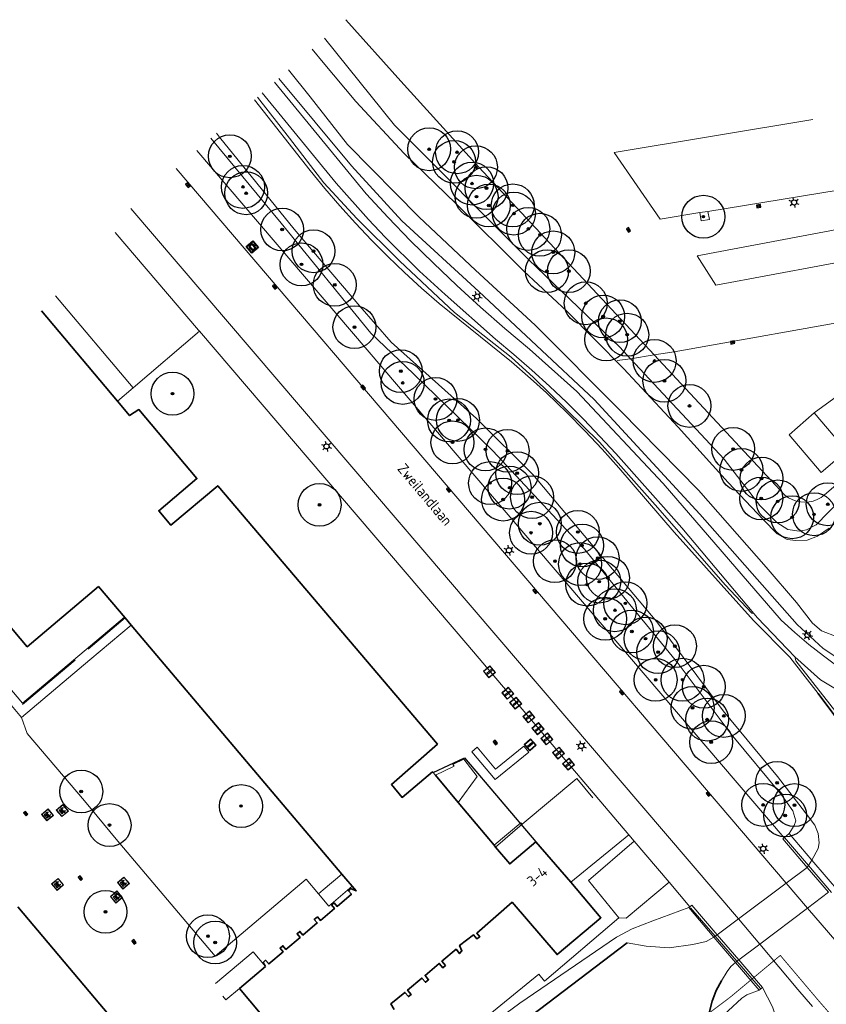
# Model space of a CAD drawing. Header units: metres. Extents: x 92877 to 94117, y 464509 to 465451.
# Tile 99 of 102: x 93310 to 93404, y 465333 to 465448. Entities that reach past the tile are written whole.
import ezdxf
from ezdxf.enums import TextEntityAlignment as Align

# ---------------------------------------------------------------- set-up
doc = ezdxf.new("R2010")
doc.units = ezdxf.units.M
doc.linetypes.add('IE-TERREINAFSCHEIDING', pattern=[10, 8, -2])
doc.linetypes.add('XX-PROJECTGRENS', pattern=[18, 12, -3, 0, -3])
doc.layers.get('0').update_dxf_attribs({"linetype": 'CONTINUOUS'})
for name, color, linetype, lineweight in [('B-WE-BV-LEUNING-G', 252, 'BV-LEUNING', 18), ('B-WE-GK-BESCHOEIING-G', 252, 'GK-BESCHOEIING', 35), ('B-WE-GK-BESCHOEIING_DAMWAND-G', 252, 'GK-BESCHOEIING', 18), ('B-WE-GR-BEPLANTING_CULTUUR-G', 252, 'CONTINUOUS', 18), ('B-WE-GR-BOOM-S', 90, 'CONTINUOUS', 25), ('B-WE-IE-MEUBILAIR_WEGMEUBILAIR_BANK-S', 252, 'CONTINUOUS', 15), ('B-WE-IE-MEUBILAIR_WEGMEUBILAIR_VLAGGENMAST-S', 252, 'CONTINUOUS', 25), ('B-WE-IE-TERREINAFSCHEIDING-G', 252, 'IE-TERREINAFSCHEIDING', 18), ('B-WE-IE-TERREINAFSCHEIDING_KUNSTMATIG_HEKWERK-G', 252, 'IE-TERREINAFSCHEIDING-KUNSTMATIG', 18), ('B-WE-IE-TERREINAFSCHEIDING_KUNSTMATIG_MUUR-G', 252, 'IE-TERREINAFSCHEIDING-KUNSTMATIG-DICHT', 18), ('B-WE-KL-ET_LS_OV_LICHTMAST-S', 252, 'CONTINUOUS', 25), ('B-WE-KW-KUNSTWERK-GV', 252, 'CONTINUOUS', 18), ('B-WE-OG-TOPOGRAFIE_BEBOUWING-GV', 252, 'CONTINUOUS', 35), ('B-WE-OG-TOPOGRAFIE_BEBOUWING_LUIFEL-GV', 252, 'CONTINUOUS', 18), ('B-WE-OG-TOPOGRAFIE_HUISNUMMER-T25', 7, 'CONTINUOUS', 20), ('B-WE-OG-TOPOGRAFIE_STRAATNAAM-T18', 7, 'CONTINUOUS', 18), ('B-WE-OG-TOPOGRAFIE_WATER-GV', 252, 'CONTINUOUS', 18), ('B-WE-RI-HWA_KOLK-S', 252, 'CONTINUOUS', 25), ('B-WE-VH-VERHARDING-GV', 252, 'CONTINUOUS', 18), ('B-WE-VW-BEWEGWIJZERING-S', 252, 'CONTINUOUS', 25), ('B-WE-VW-PAAL_BETON-S', 252, 'CONTINUOUS', 0), ('N-WE-KG-GRENS_PROJECT-G', 1, 'XX-PROJECTGRENS', 35)]:
    doc.layers.add(name, color=color, linetype=linetype, lineweight=lineweight)
doc.layers.add('B_OVERBOUWLIJN_LIJN_1', color=252, linetype='CONTINUOUS')
doc.styles.get("Standard").update_dxf_attribs({"font": 'isocp.shx'})
doc.linetypes.add('BV-LEUNING', pattern='A,1,[69,NLCS.SHX,S=0.2,R=0,X=0,Y=0],1', length=2)
doc.linetypes.add('GK-BESCHOEIING', pattern='A,30,-5,[1,NLCS.SHX,S=1,R=0,X=0,Y=0],-5', length=40)
doc.linetypes.add('IE-TERREINAFSCHEIDING-KUNSTMATIG', pattern='A,4,[82,NLCS.SHX,S=0.75,R=90,X=0,Y=0],4,-2', length=10)
doc.linetypes.add('IE-TERREINAFSCHEIDING-KUNSTMATIG-DICHT', pattern='A,8,-1,[82,NLCS.SHX,S=0.75,R=90,X=0,Y=0],-1', length=10)

# ---------------------------------------------------------------- blocks, each defined once
blk = doc.blocks.new('Q_BANK')
blk.add_lwpolyline([(-0.5, 0.5), (0.5, 0.5), (0.5, -0.5), (-0.5, -0.5)], close=True)
blk.add_lwpolyline([(-0.44, 0.46), (0.44, 0.46, -0.414214), (0.46, 0.44), (0.46, -0.44, -0.414214), (0.44, -0.46), (-0.44, -0.46, -0.414214), (-0.46, -0.44), (-0.46, 0.44), (-0.46, 0.44), (-0.46, 0.45), (-0.46, 0.45), (-0.46, 0.45), (-0.46, 0.45), (-0.46, 0.45), (-0.46, 0.45), (-0.46, 0.46), (-0.46, 0.46), (-0.46, 0.46), (-0.45, 0.46), (-0.45, 0.46), (-0.45, 0.46), (-0.45, 0.46), (-0.45, 0.46), (-0.45, 0.46), (-0.44, 0.46), (-0.44, 0.46)], format="xyb")
for points in [[(-0.27, 0.02), (-0.37, -0.08)], [(-0.18, 0.13), (-0.27, 0.13), (-0.27, 0.28)], [(-0.27, 0.28), (0.26, 0.28), (0.26, 0.13), (0.17, 0.13)], [(-0.18, 0.02), (-0.27, 0.02)], [(-0.27, 0.02), (-0.18, 0.02)], [(-0.18, 0.02), (-0.18, 0.13)], [(-0.18, 0.13), (-0.14, 0.13)], [(-0.14, 0.13), (-0.14, 0.02)], [(0.13, 0.13), (-0.14, 0.13)], [(0.13, 0.02), (-0.14, 0.02)], [(-0.14, 0.02), (0.13, 0.02)], [(0.13, 0.02), (-0.14, 0.02)], [(-0.14, 0.02), (0.13, 0.02)], [(-0.14, 0.02), (0.13, 0.02)], [(0.13, 0.02), (0.13, 0.13)], [(0.13, 0.13), (0.17, 0.13)], [(0.17, 0.13), (0.17, 0.02)], [(0.17, 0.02), (0.26, 0.02)], [(0.17, 0.02), (0.26, 0.02)], [(0.26, 0.02), (0.36, -0.08)], [(-0.24, -0.08), (-0.37, -0.08)], [(-0.19, -0.08), (-0.19, -0.27), (-0.24, -0.27), (-0.24, -0.08)], [(-0.24, -0.08), (-0.19, -0.08)], [(0.18, -0.08), (-0.19, -0.08)], [(0.23, -0.08), (0.23, -0.27), (0.18, -0.27), (0.18, -0.08)], [(0.18, -0.08), (0.23, -0.08)], [(0.36, -0.08), (0.23, -0.08)]]:
    blk.add_lwpolyline(points)
blk = doc.blocks.new('Q_VLAGGENMAST')
for points in [[(-0.5, 0.5), (0.5, 0.5), (0.5, -0.5), (-0.5, -0.5)], [(-0.08, 0.33), (0.07, 0.33), (0.07, -0.33), (-0.08, -0.33)]]:
    blk.add_lwpolyline(points, close=True)
blk.add_lwpolyline([(-0.44, 0.46), (0.44, 0.46, -0.414214), (0.46, 0.44), (0.46, -0.44, -0.414214), (0.44, -0.46), (-0.44, -0.46, -0.414214), (-0.46, -0.44), (-0.46, 0.44), (-0.46, 0.44), (-0.46, 0.45), (-0.46, 0.45), (-0.46, 0.45), (-0.46, 0.45), (-0.46, 0.45), (-0.46, 0.45), (-0.46, 0.46), (-0.46, 0.46), (-0.46, 0.46), (-0.45, 0.46), (-0.45, 0.46), (-0.45, 0.46), (-0.45, 0.46), (-0.45, 0.46), (-0.45, 0.46), (-0.44, 0.46), (-0.44, 0.46)], format="xyb")
blk = doc.blocks.new('Q_PAAL_STEEN')
for points in [[(-0.5, 0.5), (0.5, 0.5), (0.5, -0.5), (-0.5, -0.5)], [(-0.08, 0.33), (0.07, 0.33), (0.07, -0.33), (-0.08, -0.33)]]:
    blk.add_lwpolyline(points, close=True)
blk.add_lwpolyline([(-0.44, 0.46), (0.44, 0.46, -0.414214), (0.46, 0.44), (0.46, -0.44, -0.414214), (0.44, -0.46), (-0.44, -0.46, -0.414214), (-0.46, -0.44), (-0.46, 0.44), (-0.46, 0.44), (-0.46, 0.45), (-0.46, 0.45), (-0.46, 0.45), (-0.46, 0.45), (-0.46, 0.45), (-0.46, 0.45), (-0.46, 0.46), (-0.46, 0.46), (-0.46, 0.46), (-0.45, 0.46), (-0.45, 0.46), (-0.45, 0.46), (-0.45, 0.46), (-0.45, 0.46), (-0.45, 0.46), (-0.44, 0.46), (-0.44, 0.46)], format="xyb")
blk = doc.blocks.new('Q_LICHTMAST')
for points in [[(-0.26, 0.15), (-0.52, 0.3)], [(0, 0.3), (0, 0.6)], [(0.26, 0.15), (0.52, 0.3)], [(-0.26, -0.15), (-0.52, -0.3)], [(0, -0.3), (0, -0.6)], [(0.26, -0.15), (0.52, -0.3)]]:
    blk.add_lwpolyline(points)
blk.add_circle((0, 0), 0.3)
blk = doc.blocks.new('Q_WEGWIJZER')
for points in [[(-0.5, 0.5), (0.5, 0.5), (0.5, -0.5), (-0.5, -0.5)], [(-0.37, 0.22), (0.36, 0.22), (0.36, -0.21), (-0.37, -0.21)]]:
    blk.add_lwpolyline(points, close=True)
for points in [[(-0.44, 0.46), (0.44, 0.46, -0.414214), (0.46, 0.44), (0.46, -0.44, -0.414214), (0.44, -0.46), (-0.44, -0.46, -0.414214), (-0.46, -0.44), (-0.46, 0.44), (-0.46, 0.44), (-0.46, 0.45), (-0.46, 0.45), (-0.46, 0.45), (-0.46, 0.45), (-0.46, 0.45), (-0.46, 0.45), (-0.46, 0.46), (-0.46, 0.46), (-0.46, 0.46), (-0.45, 0.46), (-0.45, 0.46), (-0.45, 0.46), (-0.45, 0.46), (-0.45, 0.46), (-0.45, 0.46), (-0.44, 0.46), (-0.44, 0.46)], [(-0.29, 0.16), (0.28, 0.16, -0.414214), (0.3, 0.14), (0.3, -0.13, -0.414214), (0.28, -0.16), (-0.29, -0.16, -0.414214), (-0.31, -0.13), (-0.31, 0.14), (-0.31, 0.14), (-0.31, 0.14), (-0.31, 0.14), (-0.31, 0.15), (-0.31, 0.15), (-0.31, 0.15), (-0.3, 0.15), (-0.3, 0.15), (-0.3, 0.15), (-0.3, 0.16), (-0.3, 0.16), (-0.3, 0.16), (-0.3, 0.16), (-0.29, 0.16), (-0.29, 0.16), (-0.29, 0.16), (-0.29, 0.16), (-0.29, 0.16)]]:
    blk.add_lwpolyline(points, format="xyb")
blk = doc.blocks.new('B-SRI-KOLK_COMBINATIE-SO')
for p, q in [((-1.125, 0), (1.125, 1.5)), ((1.125, 0), (-1.125, 1.5))]:
    blk.add_line(p, q)
at = {"flags": 128}
blk.add_lwpolyline([(-1.125, 0), (1.125, 0), (1.125, 1.5), (-1.125, 1.5)], close=True, dxfattribs=at)
blk = doc.blocks.new('SGR-BOOM_01')
at = {"ltscale": 0.1}
h = blk.add_hatch(color=256, dxfattribs=at)
edge = h.paths.add_edge_path()
edge.add_arc((0, 0), 0.15, 0, 360)
for radius in [2.5, 0.045]:
    blk.add_circle((0, 0), radius)
blk.add_circle((0, 0), 0.15, dxfattribs=at)

msp = doc.modelspace()

# ---------------------------------------------------------------- linework, layer by layer
at = {"layer": 'B-WE-BV-LEUNING-G'}
for p, q in [((93401.61, 465349.37), (93398.82, 465352.64)), ((93404.29, 465346.22), (93401.61, 465349.37)), ((93401.61, 465349.37), (93401.61, 465349.37)), ((93390.73, 465341.12), (93387.85, 465344.43)), ((93390.74, 465341.12), (93390.73, 465341.12)), ((93393.27, 465338.21), (93390.74, 465341.12)), ((93393.27, 465338.21), (93393.27, 465338.21)), ((93396.03, 465335.04), (93393.27, 465338.21))]:
    msp.add_line(p, q, dxfattribs=at)
at = {"layer": 'B-WE-GK-BESCHOEIING-G'}
for p, q in [((93408.57, 465361.6), (93402.74, 465369.43)), ((93380.49, 465340.35), (93350.16, 465317.34))]:
    msp.add_line(p, q, dxfattribs=at)
at = {"layer": 'B-WE-GK-BESCHOEIING-G', "flags": 128}
msp.add_lwpolyline([(93281.38, 465253.16), (93285.42, 465255.71), (93291.81, 465259.86), (93298.73, 465264.83), (93306.99, 465271.28), (93319.4, 465280.72), (93333.37, 465290.08), (93389.69, 465330.66), (93390.06, 465332.34), (93390.4, 465333.55), (93390.84, 465334.79), (93391.47, 465335.93)], dxfattribs=at)
at = {"layer": 'B-WE-GK-BESCHOEIING_DAMWAND-G', "flags": 128}
msp.add_lwpolyline([(93402.74, 465369.43), (93399.42, 465373.66), (93395.22, 465377.93), (93385.97, 465388.26), (93379.52, 465395.75), (93377.57, 465397.94), (93375.56, 465400.08), (93373.5, 465402.17), (93371.07, 465404.49)], dxfattribs=at)
at = {"layer": 'B-WE-GR-BEPLANTING_CULTUUR-G'}
for p, q in [((93313.86, 465415.8), (93322.9, 465405.09)), ((93362.38, 465362.64), (93365.11, 465359.39))]:
    msp.add_line(p, q, dxfattribs=at)
at = {"layer": 'B-WE-GR-BEPLANTING_CULTUUR-G', "flags": 128}
for points in [[(93345.22, 465445.85), (93353.38, 465435.71), (93368.97, 465420.04), (93379.63, 465409.81), (93380.87, 465408.48)], [(93442.02, 465394.72), (93441.91, 465394.28), (93441.08, 465392.38), (93439.8, 465390.66), (93437.25, 465388.22), (93432.72, 465384.79), (93427.59, 465381.22), (93418.24, 465374.62), (93415.68, 465373.32), (93413.48, 465372.64), (93411.19, 465372.31), (93409.2, 465372.45), (93406.87, 465372.86), (93405.14, 465373.49), (93403.33, 465374.69), (93400.3, 465377.47), (93388.95, 465390.35), (93376.65, 465403.72), (93363.2, 465416.31), (93354.21, 465424.55), (93348.35, 465430.95), (93339.87, 465441.15)], [(93337.4, 465438.98), (93341.15, 465434.2), (93345.14, 465428.98), (93348.98, 465424.84), (93354, 465419.85), (93360.35, 465413.85), (93366.96, 465408.67), (93369.57, 465406.29), (93377.25, 465398.75), (93384.07, 465391.09), (93391.91, 465382.1), (93395, 465378.8), (93395.24, 465378.77)], [(93355.58, 465406.72), (93350.61, 465411.44), (93340.15, 465424.27), (93331.95, 465434.19)], [(93380.87, 465408.48), (93391.8, 465396.76), (93395.93, 465391.34), (93397.93, 465389.36), (93399.21, 465388.57), (93400.51, 465388.38), (93401.37, 465388.51), (93402.49, 465389.09), (93408.09, 465394.87), (93411.37, 465397.51), (93418.21, 465402.34), (93421.13, 465404.89), (93426.75, 465410.66)], [(93399.38, 465353.11), (93399.95, 465354.06), (93400.13, 465354.57), (93399.78, 465355.74), (93398.47, 465357.62), (93392.62, 465364.7), (93386.43, 465372.92), (93375.52, 465386.27), (93364.84, 465397.73), (93355.58, 465406.72)], [(93400.01, 465373.71), (93400.14, 465373.24), (93406.07, 465365.67), (93408.57, 465363.35), (93409.08, 465362.97), (93409.87, 465362.68), (93410.61, 465362.78), (93413.14, 465365.41)], [(93365.11, 465359.39), (93369.04, 465362.6), (93368.44, 465363.29), (93365.12, 465360.6), (93363.02, 465363.17), (93362.38, 465362.64)], [(93360.79, 465356.74), (93363.01, 465359.77), (93361.45, 465361.76), (93360.17, 465361.14), (93360.32, 465360.97), (93358.14, 465359.9)], [(93347.24, 465348.37), (93345.06, 465346.52), (93344.51, 465346.06)], [(93379.5, 465343.26), (93380.36, 465343.23), (93385.36, 465347.43)], [(93367.96, 465333.32), (93379.23, 465341.01), (93381.07, 465341.98), (93383.46, 465342.91), (93387.65, 465344.46)], [(93395.88, 465334.84), (93394.41, 465334.3), (93393.86, 465333.91), (93392.26, 465332.43), (93390.76, 465330.77), (93374.78, 465319.07), (93346.57, 465298.83), (93337.46, 465291.91), (93316.23, 465277.2), (93305.18, 465268.64), (93299.02, 465263.57), (93291.35, 465258.23), (93282.38, 465251.91)], [(93348.65, 465319.15), (93353.01, 465322.29), (93367.96, 465333.32)]]:
    msp.add_lwpolyline(points, dxfattribs=at)
at = {"layer": 'B-WE-IE-TERREINAFSCHEIDING-G'}
for p, q in [((93368.23, 465354.18), (93365.15, 465351.53)), ((93398.76, 465352.59), (93399.38, 465353.11)), ((93402.01, 465350.01), (93399.38, 465353.11)), ((93348.44, 465346.95), (93347.24, 465348.37)), ((93387.65, 465344.46), (93387.79, 465344.57)), ((93387.65, 465344.46), (93390.6, 465341.02)), ((93393.1, 465338.08), (93395.88, 465334.84)), ((93396.25, 465335.13), (93395.88, 465334.84))]:
    msp.add_line(p, q, dxfattribs=at)
at = {"layer": 'B-WE-IE-TERREINAFSCHEIDING-G', "flags": 128}
for points in [[(93290.66, 465391.06), (93310.01, 465368.15), (93321.97, 465378.24)], [(93364.97, 465351.74), (93368.09, 465354.36), (93368.23, 465354.18)], [(93344.51, 465346.06), (93345.7, 465344.63), (93348.44, 465346.95)], [(93338.34, 465337.6), (93336.9, 465339.32), (93332.27, 465335.44), (93333.71, 465333.72), (93335.29, 465335.04)]]:
    msp.add_lwpolyline(points, dxfattribs=at)
at = {"layer": 'B-WE-IE-TERREINAFSCHEIDING_KUNSTMATIG_HEKWERK-G'}
for p, q in [((93388.8, 465409.77), (93419.29, 465415.22)), ((93330.64, 465411.69), (93322.9, 465405.09)), ((93380.87, 465408.48), (93383.63, 465408.91)), ((93383.63, 465408.91), (93385.97, 465409.26)), ((93385.97, 465409.26), (93388.8, 465409.77)), ((93379.32, 465408.25), (93380.87, 465408.48)), ((93322.9, 465405.09), (93321.07, 465403.53))]:
    msp.add_line(p, q, dxfattribs=at)
at = {"layer": 'B-WE-IE-TERREINAFSCHEIDING_KUNSTMATIG_HEKWERK-G', "flags": 128}
msp.add_lwpolyline([(93368.23, 465354.18), (93374.6, 465359.53), (93376.48, 465357.28)], dxfattribs=at)
at = {"layer": 'B-WE-IE-TERREINAFSCHEIDING_KUNSTMATIG_MUUR-G'}
msp.add_line((93406.03, 465397.74), (93402.28, 465402.15), dxfattribs=at)
at = {"layer": 'B-WE-IE-TERREINAFSCHEIDING_KUNSTMATIG_MUUR-G', "flags": 128}
msp.add_lwpolyline([(93406.03, 465397.74), (93403.08, 465395.2), (93399.35, 465399.6)], dxfattribs=at)
at = {"layer": 'B-WE-KW-KUNSTWERK-GV'}
for p, q in [((93399.01, 465347.31), (93401.47, 465349.15)), ((93401.61, 465349.37), (93401.47, 465349.15)), ((93401.61, 465349.37), (93401.47, 465349.15)), ((93402.01, 465350.01), (93401.61, 465349.37)), ((93402.01, 465350.01), (93401.61, 465349.37)), ((93405.36, 465346.1), (93402.01, 465350.01)), ((93399.01, 465347.31), (93393.45, 465343.15)), ((93403.95, 465346.26), (93401.48, 465344.4)), ((93401.48, 465344.4), (93395.93, 465340.22)), ((93393.45, 465343.15), (93390.97, 465341.29)), ((93390.73, 465341.12), (93390.6, 465341.02)), ((93390.74, 465341.12), (93390.6, 465341.02)), ((93390.97, 465341.29), (93390.73, 465341.12)), ((93390.97, 465341.29), (93390.74, 465341.12)), ((93390.6, 465341.02), (93393.1, 465338.08)), ((93393.48, 465338.37), (93395.93, 465340.22)), ((93393.1, 465338.08), (93393.27, 465338.21)), ((93393.1, 465338.08), (93393.27, 465338.21)), ((93393.27, 465338.21), (93393.48, 465338.37)), ((93393.27, 465338.21), (93393.48, 465338.37))]:
    msp.add_line(p, q, dxfattribs=at)
at = {"layer": 'B-WE-OG-TOPOGRAFIE_BEBOUWING-GV'}
for p, q in [((93321.97, 465378.24), (93318.87, 465381.91)), ((93322.66, 465377.42), (93321.97, 465378.24)), ((93347.24, 465348.37), (93322.66, 465377.42)), ((93358.14, 465359.9), (93360.79, 465356.74)), ((93360.79, 465356.74), (93364.97, 465351.74)), ((93364.97, 465351.74), (93365.15, 465351.53)), ((93309.48, 465344.55), (93332.39, 465317.33)), ((93335.29, 465335.04), (93338.34, 465337.6)), ((93342.73, 465326.21), (93335.29, 465335.04))]:
    msp.add_line(p, q, dxfattribs=at)
at = {"layer": 'B-WE-OG-TOPOGRAFIE_BEBOUWING-GV', "flags": 128}
for points in [[(93312.22, 465414.05), (93321.07, 465403.53)], [(93321.07, 465403.53), (93322.5, 465401.84), (93323.59, 465402.54), (93330.35, 465394.49), (93325.9, 465390.75), (93327.32, 465389.06), (93332.77, 465393.67), (93358.36, 465363.53), (93353, 465358.81), (93354.26, 465357.32), (93357.8, 465360.29), (93358.14, 465359.9)], [(93318.87, 465381.91), (93310.56, 465374.88), (93293.98, 465394.59)], [(93365.15, 465351.53), (93366.8, 465349.57), (93369.83, 465352.12), (93373.93, 465347.42)], [(93338.34, 465337.6), (93338.05, 465338.07), (93338.35, 465338.32), (93338.71, 465337.9), (93340.38, 465339.32), (93340.03, 465339.74), (93340.36, 465340.01), (93340.71, 465339.59), (93342.37, 465340.99), (93342.02, 465341.41), (93342.34, 465341.68), (93342.69, 465341.26), (93344.37, 465342.68), (93344.02, 465343.09), (93344.38, 465343.39), (93344.73, 465342.97), (93346.36, 465344.35), (93346.01, 465344.77), (93346.33, 465345.03), (93346.68, 465344.61), (93348.35, 465346.02), (93348, 465346.43), (93348.25, 465346.68), (93348.89, 465346.42), (93347.24, 465348.37)], [(93373.93, 465347.42), (93377.42, 465343.29), (93372.31, 465338.99), (93367.08, 465345.09), (93362.96, 465341.48), (93363.3, 465341.07), (93362.98, 465340.81), (93362.57, 465341.3), (93360.95, 465340.06), (93361.23, 465339.44), (93360.96, 465339.11), (93360.55, 465339.6), (93358.9, 465338.21), (93359.31, 465337.72), (93359, 465337.46), (93358.59, 465337.95), (93356.93, 465336.55), (93357.34, 465336.06), (93356.97, 465335.76), (93356.56, 465336.24), (93354.9, 465334.84), (93355.31, 465334.35), (93354.99, 465334.09), (93354.58, 465334.58), (93352.93, 465333.23), (93353.31, 465332.59)]]:
    msp.add_lwpolyline(points, dxfattribs=at)
at = {"layer": 'B-WE-OG-TOPOGRAFIE_BEBOUWING_LUIFEL-GV', "flags": 128}
msp.add_lwpolyline([(93290.74, 465391.14), (93310.01, 465368.29), (93321.9, 465378.32), (93318.87, 465381.91)], dxfattribs=at)
at = {"layer": 'B-WE-OG-TOPOGRAFIE_WATER-GV', "flags": 128}
for points in [[(93404.01, 465388.71), (93402.68, 465387.79), (93401.45, 465387.33), (93400.14, 465387.26), (93399.11, 465387.4), (93397.98, 465388.04), (93396.33, 465389.72), (93392.26, 465394.03), (93386.41, 465400.51), (93380.05, 465407.34), (93373.46, 465414.04), (93368.43, 465418.68), (93360.54, 465426.53), (93354.51, 465432.42), (93348.85, 465438.49), (93345.04, 465443.03), (93343.78, 465444.58)], [(93341.03, 465442.17), (93343.55, 465439.03), (93347.89, 465433.45), (93356.23, 465425), (93362.8, 465418.79), (93369.78, 465412.37), (93379.76, 465402.36), (93388.81, 465393.16), (93396.7, 465384.17), (93400.2, 465380.03), (93402.1, 465377.64), (93403.14, 465376.74), (93404.95, 465376.05)], [(93371.07, 465404.49), (93369.23, 465406.18), (93367.01, 465408.11), (93358.56, 465414.92), (93356.52, 465416.69), (93354.53, 465418.52), (93352.58, 465420.39), (93350.67, 465422.31), (93348.82, 465424.28), (93347.01, 465426.29), (93345.25, 465428.34), (93343.54, 465430.44), (93337.04, 465438.66)], [(93332.61, 465434.77), (93332.96, 465434.32), (93341.68, 465423.6), (93349.32, 465414.61), (93352.99, 465410.39), (93362.94, 465401.5), (93369.47, 465394.98), (93383.94, 465377.79), (93391.66, 465367.4), (93398.01, 465359.74), (93401.26, 465355.51)], [(93401.26, 465355.51), (93402.35, 465354.09), (93402.74, 465353.09), (93402.87, 465352.02), (93402.74, 465351.36), (93402.01, 465350.01)], [(93390.6, 465341.02), (93389.67, 465340.51), (93388.12, 465340.18), (93385.38, 465339.78), (93382.7, 465339.97), (93380.49, 465340.35)], [(93391.47, 465335.93), (93392.13, 465337), (93392.58, 465337.59), (93393.1, 465338.08)]]:
    msp.add_lwpolyline(points, dxfattribs=at)
at = {"layer": 'B-WE-VH-VERHARDING-GV'}
for p, q in [((93398.76, 465352.59), (93330.32, 465432.75)), ((93378.97, 465432.51), (93384.32, 465424.74)), ((93327.92, 465430.65), (93399.01, 465347.31)), ((93322.64, 465426.01), (93393.45, 465343.15)), ((93384.32, 465424.74), (93388.94, 465425.51)), ((93388.94, 465425.51), (93389.89, 465425.65)), ((93405.44, 465404.47), (93402.28, 465402.15)), ((93402.28, 465402.15), (93399.35, 465399.6)), ((93289.93, 465390.28), (93309.9, 465366.65)), ((93380.67, 465352.96), (93373.93, 465347.42)), ((93380.67, 465352.96), (93381.31, 465352.21)), ((93381.31, 465352.21), (93385.36, 465347.43)), ((93403.95, 465346.26), (93401.47, 465349.15)), ((93385.36, 465347.43), (93387.79, 465344.57)), ((93401.48, 465344.4), (93399.01, 465347.31)), ((93393.45, 465343.15), (93395.93, 465340.22)), ((93390.97, 465341.29), (93393.48, 465338.37)), ((93393.48, 465338.37), (93396.25, 465335.13))]:
    msp.add_line(p, q, dxfattribs=at)
at = {"layer": 'B-WE-VH-VERHARDING-GV', "flags": 128}
for points in [[(93347.69, 465448.01), (93354.09, 465440.85), (93363.2, 465430.82), (93383.63, 465408.91)], [(93360.63, 465417.02), (93357.91, 465419.6), (93355.24, 465422.24), (93352.63, 465424.94), (93350.07, 465427.69), (93339.37, 465440.71)], [(93337.96, 465439.47), (93346.55, 465428.94), (93350.32, 465424.72), (93352.27, 465422.67), (93356.29, 465418.69), (93359.26, 465415.95), (93365.12, 465410.76), (93367.27, 465408.98), (93369.38, 465407.15), (93371.44, 465405.28), (93373.46, 465403.36), (93375.44, 465401.39), (93379.15, 465397.44), (93386.84, 465388.76), (93395.24, 465378.77)], [(93402.11, 465436.37), (93378.97, 465432.51)], [(93389.89, 465425.65), (93409.34, 465428.83)], [(93412.96, 465425.05), (93388.64, 465420.49)], [(93389.89, 465425.65), (93390.07, 465424.73), (93389.12, 465424.55), (93388.94, 465425.51)], [(93320.81, 465423.21), (93330.54, 465411.8), (93330.64, 465411.69)], [(93388.64, 465420.49), (93390.81, 465417.05), (93415.83, 465421.71)], [(93413.09, 465368.09), (93412.5, 465368.15), (93410.75, 465368.9), (93406.86, 465371.32), (93405.09, 465372.54), (93403.36, 465373.81), (93401.67, 465375.14), (93400.03, 465376.53), (93398.43, 465377.97), (93384.66, 465393.94), (93374.61, 465404.67), (93369.1, 465409.6), (93366.23, 465412.01), (93363.4, 465414.48), (93360.63, 465417.02)], [(93383.63, 465408.91), (93398.86, 465392.56), (93399.27, 465392.27), (93399.72, 465392.04), (93400.19, 465391.87), (93400.68, 465391.77), (93401.18, 465391.73), (93401.68, 465391.77), (93402.17, 465391.88), (93402.64, 465392.05), (93403.09, 465392.29), (93403.49, 465392.59), (93422.69, 465409.03), (93423.27, 465409.58), (93423.8, 465410.17), (93424.27, 465410.81), (93424.69, 465411.49), (93425.04, 465412.2), (93425.11, 465412.37)], [(93330.64, 465411.69), (93361.92, 465375.07), (93380.67, 465352.96)], [(93395.24, 465378.77), (93395.66, 465378.27), (93400.01, 465373.71)], [(93309.9, 465366.65), (93317.85, 465373.36), (93322.66, 465377.42)], [(93400.01, 465373.71), (93403.02, 465371.03), (93408.27, 465367.87), (93413.14, 465365.41)], [(93344.51, 465346.06), (93343.09, 465347.77), (93332.47, 465338.79), (93320.94, 465352.45), (93319.44, 465354.22), (93317.24, 465356.9), (93310.56, 465364.76), (93309.9, 465366.65)], [(93401.47, 465349.15), (93398.62, 465352.47), (93398.76, 465352.59)], [(93379.5, 465343.26), (93375.96, 465347.62), (93381.31, 465352.21)], [(93387.79, 465344.57), (93388, 465344.76), (93390.97, 465341.29)], [(93401.48, 465344.4), (93412.26, 465331.91), (93415.26, 465328.7)], [(93348.65, 465319.15), (93370.18, 465336.72), (93370.86, 465335.9), (93379.5, 465343.26)], [(93395.93, 465340.22), (93400.37, 465334.91), (93402.07, 465332.92)], [(93396.25, 465335.13), (93397.41, 465332.9), (93397.93, 465331.37), (93397.44, 465329.41)]]:
    msp.add_lwpolyline(points, dxfattribs=at)
at = {"layer": 'B_OVERBOUWLIJN_LIJN_1', "flags": 128}
msp.add_lwpolyline([(93357.87, 465360.22), (93361.52, 465361.95), (93369.83, 465352.12)], dxfattribs=at)
at = {"layer": 'N-WE-KG-GRENS_PROJECT-G', "const_width": 0.1, "flags": 128}
msp.add_lwpolyline([(93142.8, 465086.89), (93145.45, 465089.5), (93147.33, 465091.96), (93148.61, 465093.18), (93161.41, 465113.68), (93167.2, 465122.96), (93170.46, 465128.17), (93179.76, 465143.1), (93186.89, 465154.5), (93187.89, 465154.9), (93188.17, 465154.68), (93191.39, 465152.08), (93194.83, 465149.41), (93202.75, 465142.92), (93211.33, 465136.09), (93246.4, 465107.7), (93253.06, 465102.31), (93253.34, 465100.98), (93245.8, 465089.87), (93244.52, 465087.94), (93231.81, 465069.29), (93227.95, 465063.58), (93226.85, 465062.42), (93215.69, 465046.01), (93212, 465040.64), (93204.42, 465029.75), (93202.61, 465027.14), (93198.03, 465020.21), (93194.36, 465014.87), (93190.62, 465009.5), (93189.82, 465008.22), (93185.53, 465002.31), (93181.43, 464996.69), (93178.7, 464993.15), (93172.1, 464984.56), (93163.09, 464972.84), (93161.13, 464970.56), (93154.08, 464961.65), (93148.99, 464955.31), (93145.47, 464951.04), (93138.61, 464942.93), (93131.7, 464935.14), (93128.24, 464931.41), (93126.87, 464929.65), (93122.06, 464924.79), (93112.82, 464915.35), (93112.69, 464915.47), (93110.01, 464912.81), (93108.16, 464914.64), (93097.95, 464904.42), (93099.62, 464902.38), (93097.35, 464900), (93095.1, 464898.04), (93093.14, 464896.43), (93087.36, 464891.83), (93084.65, 464889.56), (93079.69, 464885.22), (93073.56, 464880.64), (93064.8, 464874.79), (93057.66, 464870.17), (93057.25, 464870.01), (93057.17, 464870), (93056.61, 464870.09), (93053.28, 464868.41), (93060.04, 464854.37), (93062.43, 464849.15), (93065.25, 464843.34), (93068.53, 464844.78), (93069.15, 464846.15), (93077.32, 464850.72), (93083.11, 464853.91), (93083.11, 464853.91), (93087.98, 464856.62), (93087.62, 464857.32), (93087.91, 464857.84), (93094.14, 464862.21), (93094.03, 464862.5), (93094.43, 464862.8), (93094.61, 464862.54), (93096.97, 464864.19), (93097.44, 464863.69), (93100.29, 464866.41), (93107.27, 464873.11), (93113.76, 464878.76), (93119.03, 464883.35), (93126.19, 464890.32), (93126.05, 464890.45), (93129.22, 464893.59), (93132.75, 464897.33), (93136.98, 464901.47), (93141.06, 464906.04), (93145.12, 464910.02), (93146.95, 464911.94), (93151.57, 464916.87), (93154.03, 464919.55), (93161.92, 464928.69), (93166.44, 464933.83), (93170.52, 464938.74), (93174.37, 464943.51), (93176.34, 464945.98), (93178.67, 464948.92), (93181.24, 464952.54), (93184.32, 464956.45), (93185.62, 464958.05), (93188.57, 464961.84), (93195.32, 464970.7), (93197.09, 464969.28), (93199.64, 464972.47), (93198.95, 464972.96), (93202.95, 464977.95), (93202.25, 464978.52), (93202.36, 464978.67), (93202.23, 464979.72), (93202.71, 464980.33), (93203.77, 464980.46), (93206.28, 464983.65), (93206.15, 464984.71), (93206.63, 464985.31), (93207.68, 464985.43), (93209.48, 464987.72), (93211.5, 464990.3), (93211.38, 464991.35), (93211.86, 464991.95), (93212.91, 464992.07), (93215.41, 464995.26), (93215.28, 464996.32), (93215.76, 464996.92), (93216.82, 464997.04), (93217.98, 464998.51), (93217.2, 464999.19), (93221.29, 465004.12), (93220.56, 465004.62), (93224.5, 465009.5), (93223.74, 465010.11), (93228.74, 465016.38), (93228.55, 465017.66), (93229.8, 465019.14), (93230.17, 465019.2), (93232.86, 465016.92), (93240.88, 465028.72), (93247.24, 465037.47), (93243.35, 465039.43), (93245.39, 465042.41), (93267.79, 465074.76), (93271.65, 465080.83), (93274.31, 465084.65), (93274.68, 465085.27), (93280.63, 465092.99), (93283.92, 465097.53), (93293.24, 465109.1), (93296.47, 465112.85), (93305.15, 465123.79), (93308.46, 465126.64), (93309.4, 465127), (93310.34, 465127.1), (93311.02, 465127.03), (93311.57, 465126.57), (93314.32, 465123.42), (93311.45, 465121.22), (93317.76, 465113.43), (93320.74, 465115.84), (93321.73, 465114.62), (93318.74, 465112.2), (93332.36, 465095.38), (93335.32, 465097.78), (93336.31, 465096.57), (93333.39, 465094.2), (93346.86, 465077.57), (93349.75, 465079.91), (93350.75, 465078.67), (93347.84, 465076.31), (93354.18, 465068.5), (93362.85, 465075.59), (93361.38, 465077.29), (93365.22, 465080.33), (93350.6, 465098.23), (93346.73, 465095.08), (93346.09, 465095.99), (93350.71, 465099.77, 0.50922), (93350.92, 465101.97), (93324.4, 465134.65), (93320.91, 465131.81), (93318.88, 465134.32, -0.098106), (93317.86, 465136.55), (93317.81, 465136.83), (93329.29, 465148.48), (93335.16, 465154.25), (93344.7, 465163.31, -0.349567), (93347.49, 465163.35), (93347.81, 465163.05), (93349.13, 465161.41), (93346.39, 465159.23), (93348.19, 465157.34), (93348.24, 465157.38), (93353.34, 465151.08), (93356.36, 465153.52), (93357.29, 465152.37), (93354.27, 465149.93), (93367.9, 465133.09), (93370.92, 465135.53), (93371.86, 465134.37), (93368.84, 465131.93), (93379.84, 465118.33), (93382.86, 465120.77), (93383.79, 465119.62), (93380.76, 465117.18), (93384.64, 465112.39), (93390.97, 465117.54), (93393.7, 465119.74), (93389.58, 465124.75), (93393.13, 465127.65), (93381.65, 465141.96), (93378.05, 465139.01), (93374.93, 465142.85), (93384.72, 465150.63, 0.393005), (93384.97, 465152.67), (93376.32, 465163.13, 0.393551), (93374.28, 465163.38), (93369.86, 465159.8), (93359.89, 465172.14), (93359.2, 465171.59), (93356.89, 465174.42), (93366.33, 465182.36), (93383.74, 465196.71, -0.309181), (93386.82, 465196.24), (93386.98, 465196.07), (93387.8, 465195.07), (93385.13, 465192.86), (93391.41, 465185.1), (93394.43, 465187.54), (93395.44, 465186.3), (93392.42, 465183.86), (93405.87, 465167.21), (93408.89, 465169.66), (93409.9, 465168.42), (93406.88, 465165.98), (93415.68, 465155.11), (93422.3, 465160.48), (93419.31, 465164.5), (93427.8, 465171.46), (93432.94, 465175.6, 0.389945), (93433.12, 465177.61), (93406.31, 465210.6, 0.403895), (93404.27, 465210.79), (93395.07, 465203.26, -0.04985), (93394.53, 465205.08), (93406, 465214.47), (93406.15, 465214.26), (93408.86, 465216.52), (93413.24, 465220.13), (93424.06, 465228.98), (93433.34, 465236.56), (93456.9, 465255.8), (93462.36, 465260.26), (93474.24, 465257.38), (93487.49, 465268.36), (93481.96, 465274.41), (93477.95, 465270.75), (93460.62, 465275.16), (93454.05, 465277.38), (93450.53, 465272.85), (93448.52, 465271.21), (93400.45, 465231.96), (93399.01, 465233.65), (93395.69, 465230.98), (93395.47, 465231.24), (93389.32, 465226.06), (93372.98, 465212.67), (93260.06, 465121.02), (93254.21, 465128.33), (93255.48, 465129.36), (93251.17, 465134.67), (93250.98, 465134.51), (93249.73, 465136.07), (93249.93, 465136.22), (93245.51, 465141.59), (93245.41, 465141.49), (93215.8, 465178.09), (93224.82, 465185.37), (93221.62, 465189.31), (93221.5, 465189.44), (93221.5, 465189.48), (93221.58, 465189.66), (93258.55, 465216.28), (93287.86, 465237.31), (93316.72, 465257.81), (93323.67, 465262.74), (93325.27, 465260.77), (93334.63, 465268.4), (93348.97, 465280.04), (93353.28, 465283.49), (93353.52, 465283.19), (93373.22, 465297.09), (93403.84, 465318.95), (93403.69, 465319.16), (93405.48, 465320.4), (93410.35, 465324.91), (93402.83, 465333.57), (93398.33, 465338.89), (93392.57, 465334.08), (93389.1, 465331.47), (93348.45, 465302.96), (93320.1, 465282.79), (93289.01, 465260.48), (93254.82, 465235.92), (93226.59, 465215.72), (93213.13, 465206), (93182.77, 465181.22), (93183.25, 465180.57), (93182.29, 465179.91), (93183.69, 465178.02), (93174.63, 465171.47), (93173.4, 465173.2), (93172.3, 465172.39), (93168.47, 465170.19), (93170.12, 465168.08), (93171.26, 465166.9), (93171.89, 465165.92), (93172.05, 465165.48), (93172.06, 465164.02), (93171.79, 465162.22), (93171.6, 465161.89), (93167.9, 465156.01), (93164.39, 465150.4), (93160.43, 465144.06), (93158.38, 465140.73), (93156.61, 465137.92), (93154.81, 465135.05), (93153.79, 465134.19), (93154.02, 465133.78), (93153.34, 465133.13), (93153.16, 465132.51), (93153.13, 465132.46), (93152.08, 465130.67), (93150.97, 465128.91), (93147.77, 465123.77), (93144.06, 465117.81), (93140.54, 465112.15), (93139.02, 465109.78), (93136.38, 465105.48), (93134.48, 465102.41), (93134.18, 465101.96), (93133.96, 465101.73), (93130.92, 465098.93), (93126.03, 465094.46), (93121.82, 465090.58), (93117.9, 465086.83), (93113.47, 465082.45), (93112.83, 465082.5), (93109.78, 465079.44), (93106.78, 465076.44), (93106.82, 465075.8), (93105.52, 465074.51), (93100.16, 465069.08), (93097.99, 465066.79), (93094.57, 465063.11), (93089.14, 465057.11), (93083.69, 465051.01), (93080.42, 465047.33), (93077.02, 465043.5), (93073.93, 465040.01), (93073.47, 465039.53), (93072, 465037.86), (93071.81, 465037.64), (93069.71, 465035.22), (93068.08, 465033.42), (93064.12, 465029.24), (93059.89, 465024.78), (93054.55, 465019.35), (93051.83, 465016.78), (93042.95, 465008.59), (93039.43, 465005.33), (93039.04, 465005.88), (93035.77, 465003.5), (93034.64, 465002.58), (93035.28, 465001.85), (93028.27, 464995.87), (93027.63, 464996.63), (93025.85, 464995.11), (93024.9, 464994.49), (93025.35, 464993.8), (93025.39, 464993.14), (93023.55, 464991.66), (93020.74, 464989.87), (93009.83, 464980.84), (93002.61, 464974.82), (93001.22, 464974.42), (92997.63, 464972.31), (93000.27, 464968.18), (93003.22, 464963.82), (93004.54, 464962.47), (93005.56, 464961.01), (93007.71, 464956.78), (93011.39, 464958.36), (93011.76, 464959.8), (93016.76, 464964.01), (93022.8, 464969.07), (93023.12, 464969.07), (93023.86, 464969.96), (93031.99, 464976.79), (93034.01, 464978.44), (93039.33, 464982.95), (93042.15, 464985.33), (93043.34, 464986.29), (93048.65, 464990.9), (93051.64, 464993.48), (93054.32, 464995.6), (93054.16, 464995.73), (93056.82, 464998.09), (93056.95, 464998.25), (93057.03, 464998.22), (93061.75, 465002.71), (93069.17, 465009.82), (93070.33, 465011.31), (93072.95, 465014), (93077.45, 465018.65), (93081.95, 465023.52), (93086.15, 465028.15), (93090.29, 465032.81), (93095.65, 465038.87), (93100.71, 465044.52), (93107.65, 465052.22), (93109.08, 465053.73), (93109.48, 465054.15), (93112.16, 465057.01), (93113.94, 465058.77), (93117.52, 465062.6), (93121.64, 465066.77), (93123.55, 465068.7), (93128.69, 465073.62), (93128.8, 465073.72), (93131.86, 465076.59), (93136.52, 465080.98), (93138.36, 465082.71)], format="xyb", close=True, dxfattribs=at)

# ---------------------------------------------------------------- block references
at = {"layer": 'B-WE-GR-BOOM-S'}
for p, rotation in [((93357.41, 465432.9), 135), ((93334.18, 465432.08), 130), ((93360.66, 465432.55), 132), ((93360.31, 465431.44), 132), ((93362.86, 465430.8), 132), ((93335.71, 465428.51), 130), ((93362.4, 465428.9), 135), ((93364.09, 465428.37), 133), ((93336.08, 465427.77), 130), ((93362.93, 465427.37), 135), ((93364.36, 465426.34), 135), ((93367.15, 465426.36), 133), ((93367.29, 465425.4), 133), ((93389.36, 465425.04), 101), ((93340.28, 465423.54), 129), ((93368.96, 465423.61), 133), ((93370.32, 465422.93), 133), ((93343.93, 465421.01), 130), ((93371.87, 465420.88), 133), ((93342.53, 465419.48), 130), ((93371.14, 465418.69), 136), ((93373.68, 465418.69), 133), ((93346.4, 465417.09), 129), ((93375.65, 465414.94), 136), ((93377.69, 465413.4), 136), ((93348.7, 465412.16), 130), ((93379.63, 465412.85), 133), ((93380.49, 465411.28), 133), ((93378.04, 465410.73), 136), ((93383.68, 465408.22), 133), ((93354.1, 465407.03), 136), ((93354.32, 465405.65), 130), ((93384.82, 465405.9), 133), ((93327.5, 465404.4), 39.99999999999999), ((93358.15, 465403.78), 136), ((93387.74, 465402.97), 133), ((93359.73, 465401.29), 136), ((93360.76, 465401.33), 136), ((93360.12, 465398.72), 130), ((93363.97, 465397.9), 136), ((93366.55, 465397.73), 135), ((93392.84, 465397.95), 133), ((93367.66, 465395.13), 133), ((93393.8, 465395.5), 127), ((93364.5, 465393.98), 130), ((93396.14, 465394.5), 133), ((93366.78, 465393.44), 133), ((93366.02, 465392.05), 130), ((93369.4, 465392.33), 133), ((93396.11, 465392.17), 127), ((93398.03, 465391.84), 133), ((93403.86, 465391.5), 46), ((93344.64, 465391.44), 131), ((93402.26, 465390.33), 46), ((93370.3, 465389.23), 133), ((93399.71, 465389.98), 148), ((93369.28, 465388.18), 130), ((93374.73, 465388.27), 130), ((93375.22, 465386.69), 133), ((93372.07, 465384.86), 130), ((93377.04, 465385.22), 130), ((93374.99, 465384.53), 129), ((93377.23, 465382.48), 129), ((93378.24, 465382.93), 129), ((93375.82, 465382.13), 130), ((93379.06, 465379.14), 129), ((93380.27, 465379.95), 129), ((93377.92, 465378.15), 130), ((93381.04, 465376.67), 129), ((93382.63, 465375.83), 129), ((93386.05, 465374.95), 127), ((93384.09, 465374.25), 129), ((93383.8, 465371.03), 130), ((93386.94, 465371.04), 127), ((93389.42, 465370.22), 127), ((93388.11, 465367.77), 127), ((93389.81, 465366.39), 127), ((93391.75, 465366.82), 130), ((93390.27, 465363.76), 130), ((93397.95, 465359.02), 130), ((93316.86, 465358.01), 130), ((93335.48, 465356.31), 130), ((93396.34, 465356.44), 130), ((93399.98, 465356.42), 127), ((93398.89, 465355.2), 107), ((93320.16, 465354.09), 130), ((93319.69, 465343.98), 130), ((93331.63, 465341.13), 130), ((93332.47, 465340.39), 130)]:
    msp.add_blockref('SGR-BOOM_01', p, dxfattribs=dict(at, rotation=rotation))
at = {"layer": 'B-WE-IE-MEUBILAIR_WEGMEUBILAIR_BANK-S', "rotation": 130}
for p in [(93312.93, 465355.28), (93314.66, 465355.78), (93321.78, 465347.33), (93314.1, 465347.17), (93320.96, 465345.7)]:
    msp.add_blockref('Q_BANK', p, dxfattribs=at)
at = {"layer": 'B-WE-IE-MEUBILAIR_WEGMEUBILAIR_VLAGGENMAST-S', "rotation": 131}
msp.add_blockref('Q_VLAGGENMAST', (93369.18, 465363.45), dxfattribs=at)
at = {"layer": 'B-WE-KL-ET_LS_OV_LICHTMAST-S'}
for p, rotation in [((93399.93, 465426.7), 9), ((93336.8, 465421.5), 130), ((93362.99, 465415.73), 137), ((93345.45, 465398.25), 131), ((93366.71, 465386.13), 130), ((93401.5, 465376.25), 137), ((93375.13, 465363.31), 131), ((93396.34, 465351.33), 130)]:
    msp.add_blockref('Q_LICHTMAST', p, dxfattribs=dict(at, rotation=rotation))
at = {"layer": 'B-WE-RI-HWA_KOLK-S'}
for p, xscale, yscale, zscale, rotation in [((93329.4, 465428.81), 0.2, 0.2, 0.2, 130), ((93395.83, 465426.12), 0.2, 0.2, 0.2, 8.999999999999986), ((93380.76, 465423.58), 0.2, 0.2, 0.2, 125), ((93339.52, 465416.97), 0.2, 0.2, 0.2, 130), ((93392.79, 465410.23), 0.2, 0.2, 0.2, 10.99999999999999), ((93349.83, 465405.2), 0.2, 0.2, 0.2, 130), ((93359.79, 465393.28), 0.2, 0.2, 0.2, 130), ((93369.87, 465381.47), 0.2, 0.2, 0.2, 130), ((93379.97, 465369.66), 0.2, 0.2, 0.2, 130), ((93365.23, 465363.8), 0.2000000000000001, 0.2000000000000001, 0.2000000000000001, 129), ((93390.06, 465357.81), 0.2, 0.2, 0.2, 130), ((93310.51, 465355.52), 0.2, 0.2, 0.2, 130), ((93316.88, 465347.98), 0.2, 0.2, 0.2, 130), ((93323.12, 465340.58), 0.2, 0.2, 0.2, 130)]:
    msp.add_blockref('B-SRI-KOLK_COMBINATIE-SO', p, dxfattribs=dict(at, xscale=xscale, yscale=yscale, zscale=zscale, rotation=rotation))
at = {"layer": 'B-WE-VW-BEWEGWIJZERING-S', "rotation": 130}
msp.add_blockref('Q_WEGWIJZER', (93336.8, 465421.5), dxfattribs=at)
at = {"layer": 'B-WE-VW-PAAL_BETON-S', "rotation": 130}
for p in [(93364.43, 465371.96), (93366.57, 465369.46), (93367.49, 465368.31), (93369.02, 465366.7), (93370.09, 465365.33), (93371.12, 465364.14), (93372.48, 465362.49), (93373.65, 465361.19)]:
    msp.add_blockref('Q_PAAL_STEEN', p, dxfattribs=at)

# ---------------------------------------------------------------- texts
at = {"layer": 'B-WE-OG-TOPOGRAFIE_HUISNUMMER-T25'}
msp.add_text('3-4', height=1.25, rotation=41.1, dxfattribs=at).set_placement((93370, 465348.12), align=Align.MIDDLE)
at = {"layer": 'B-WE-OG-TOPOGRAFIE_STRAATNAAM-T18'}
msp.add_text('Zweilandlaan', height=1.25, rotation=-50, dxfattribs=at).set_placement((93356.93, 465392.64), align=Align.MIDDLE)

doc.saveas('drawing.dxf')
